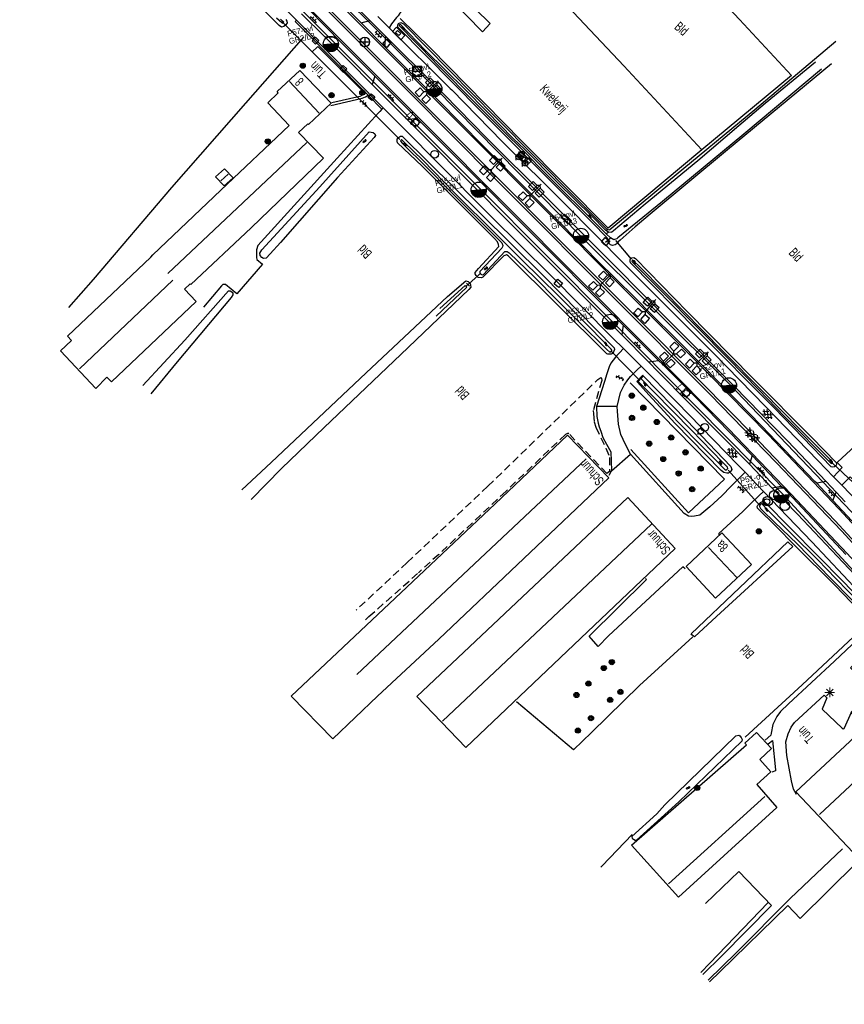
# Model space of a CAD drawing. Header units: metres. Extents: x 119757 to 244046, y 404148 to 811635.
# Tile 18 of 60: x 120832 to 121047, y 405497 to 405754. Entities that reach past the tile are written whole.
import ezdxf

# ---------------------------------------------------------------- set-up
doc = ezdxf.new("R2010")
doc.units = ezdxf.units.M
doc.linetypes.add('Houtwal', pattern=[3, 2, -1])
doc.layers.get('0').update_dxf_attribs({"linetype": 'CONTINUOUS'})
doc.layers.add('# Ov Nieuwe Leiding', color=250, linetype='CONTINUOUS', lineweight=30)
for name, color, linetype in [('2602', 126, 'CONTINUOUS'), ('4401', 7, 'CONTINUOUS'), ('4411', 7, 'CONTINUOUS'), ('4413', 7, 'CONTINUOUS'), ('4502', 1, 'CONTINUOUS'), ('4504', 7, 'CONTINUOUS'), ('4601', 172, 'CONTINUOUS'), ('B-AF-CULT-GD', 74, 'Hekwerk'), ('B-AF-HAAG-GD', 74, 'CONTINUOUS'), ('B-AF-HOUT-GD', 74, 'Houtwal'), ('B-AF-MUUR-GD', 232, 'CONTINUOUS'), ('B-AF-RAST-GD', 47, 'Raster'), ('B-AS-HECT-GD', 9, 'CONTINUOUS'), ('B-BP-BOOM-GD', 74, 'CONTINUOUS'), ('B-BP-HAAG-GD', 74, 'CONTINUOUS'), ('B-GB-BOUW-GD', 242, 'CONTINUOUS'), ('B-GB-NOKL-GD', 242, 'CONTINUOUS'), ('B-KL-GAS-GD', 8, 'CONTINUOUS'), ('B-KL-TELE-GD', 8, 'CONTINUOUS'), ('B-KL-WATER-GD', 8, 'CONTINUOUS'), ('B-MK-ASSTRP-GD', 121, 'CONTINUOUS'), ('B-MK-STRP-GD', 121, 'CONTINUOUS'), ('B-OB-KAST-GD', 8, 'CONTINUOUS'), ('B-OB-OVER-GD', 8, 'CONTINUOUS'), ('B-OV-PAAL-GD', 63, 'CONTINUOUS'), ('B-TE-OND-GD', 8, 'CONTINUOUS'), ('B-TR-SLOO-GD', 142, 'CONTINUOUS'), ('B-VH-FPAD-GD', 13, 'CONTINUOUS'), ('B-VH-GOOT-GD', 13, 'CONTINUOUS'), ('B-VH-HFDR-GD', 13, 'CONTINUOUS'), ('B-VH-MATE-GD', 13, 'CONTINUOUS'), ('B-VH-OVRG-GD', 13, 'CONTINUOUS'), ('B-VR-MAIB-GD', 214, 'CONTINUOUS'), ('B-VR-TELLUS-GD', 214, 'CONTINUOUS'), ('B-WT-DUIKER-GD', 134, 'CONTINUOUS'), ('B-WT-HDUIK-GD', 134, 'CONTINUOUS'), ('B-WT-KOLK-GD', 213, 'CONTINUOUS'), ('B-WT-WLIJN-GD', 134, 'CONTINUOUS'), ('L-AR-BLOCKS-GD', 8, 'CONTINUOUS'), ('L-AR-SYMB-GD', 8, 'CONTINUOUS'), ('n-ov-arma-pr', 1, 'CONTINUOUS'), ('OVL Lichtpunt', 1, 'CONTINUOUS'), ('OVL Lichtpuntinformatie', 1, 'CONTINUOUS')]:
    doc.layers.add(name, color=color, linetype=linetype)
doc.linetypes.add('Hekwerk', pattern='A,4,-1,[1,dgnlstyle.shx,S=0.004,R=0,X=0,Y=0],-1', length=6)
doc.linetypes.add('OV-4x4mm2', pattern='A,8,-1.5,["4x4",Standard,S=1.5,R=0,X=0,Y=-0.75],-5.5', length=15)
doc.linetypes.add('Raster', pattern='A,4,-1,[1,dgnlstyle.shx,S=0.004,R=0,X=0,Y=0],-1', length=6)

# ---------------------------------------------------------------- blocks, each defined once
blk = doc.blocks.new('2810')
at = {"flags": 128}
blk.add_lwpolyline([(-0.63, -0.31), (-0.63, 0.31), (0.62, 0.31), (0.62, -0.31)], close=True, dxfattribs=at)
blk = doc.blocks.new('2201')
at = {"flags": 128}
for points in [[(-0.35, 0), (-0.35, 0), (-0.5, 0)], [(0, 0.35), (0, 0.35), (0, 0.5)], [(0.35, 0), (0.35, 0), (0.5, 0)], [(0, -0.35), (0, -0.35), (0, -0.5)]]:
    blk.add_lwpolyline(points, dxfattribs=at)
at = {"linetype": 'Continuous'}
blk.add_circle((0, 0), 0.35, dxfattribs=at)
blk = doc.blocks.new('3302')
blk.add_line((-0.5, 0), (0.5, 0))
at = {"flags": 128}
blk.add_lwpolyline([(-0.5, -0.5), (0.5, -0.5), (0.5, 0.5), (-0.5, 0.5)], close=True, dxfattribs=at)
blk.add_circle((0, 0), 0.5)
blk = doc.blocks.new('2602', base_point=(119758.78532, 404407.573336))
at = {"layer": '2602'}
for points in [[(119758.78532, 404407.573336, 0), (119758.28532, 404408.073336, 0), (119756.48532, 404408.073336, 0), (119756.48532, 404409.573336, 0), (119758.28532, 404409.573336, 0), (119758.28532, 404408.073336, 0)], [(119762.53532, 404407.573336, 0), (119762.03532, 404408.073336, 0), (119760.23532, 404408.073336, 0), (119760.23532, 404409.573336, 0), (119762.03532, 404409.573336, 0), (119762.03532, 404408.073336, 0)], [(119758.78532, 404407.573336, 0), (119758.28532, 404407.073575, 0), (119758.28532, 404405.573336, 0), (119756.48532, 404405.573336, 0), (119756.48532, 404407.073336, 0), (119758.28532, 404407.073575, 0)], [(119763.01032, 404407.573336, 0), (119762.53532, 404407.573336, 0), (119758.78532, 404407.573336, 0)], [(119762.53532, 404407.573336, 0), (119762.03532, 404407.073336, 0), (119762.03532, 404405.573336, 0), (119760.23532, 404405.573336, 0), (119760.23532, 404407.073336, 0), (119762.03532, 404407.073336, 0)]]:
    blk.add_polyline3d(points, dxfattribs=at)
blk = doc.blocks.new('3202')
blk.add_circle((0, 0), 0.4)
blk = doc.blocks.new('WATER', base_point=(119758.78532, 404407.573336))
at = {"layer": '4601'}
for points in [[(119758.28532, 404407.723336, 0), (119758.34782, 404407.785836, 0), (119758.47282, 404407.848336, 0), (119758.59782, 404407.848336, 0), (119758.72282, 404407.785836, 0), (119758.78532, 404407.723336, 0), (119758.84782, 404407.660836, 0), (119758.97282, 404407.598336, 0), (119759.09782, 404407.598336, 0), (119759.22282, 404407.660836, 0), (119759.28532, 404407.723336, 0)], [(119758.28532, 404407.423336, 0), (119758.34782, 404407.485836, 0), (119758.47282, 404407.548336, 0), (119758.59782, 404407.548336, 0), (119758.72282, 404407.485836, 0), (119758.78532, 404407.423336, 0), (119758.84782, 404407.360836, 0), (119758.97282, 404407.298336, 0), (119759.09782, 404407.298336, 0), (119759.22282, 404407.360836, 0), (119759.28532, 404407.423336, 0)]]:
    blk.add_polyline3d(points, dxfattribs=at)
blk = doc.blocks.new('OV6', base_point=(119758.78532, 404407.573336))
at = {"layer": '4413'}
for points in [[(119758.81657, 404407.573336, 0), (119758.81657, 404407.604586, 0)], [(119758.94157, 404407.573336, 0), (119758.94157, 404407.604586, 0)], [(119759.06657, 404407.573336, 0), (119759.06657, 404407.604586, 0)], [(119758.78532, 404407.573336, 0), (119759.09782, 404407.573336, 0)], [(119758.87907, 404407.573336, 0), (119758.87907, 404407.542086, 0)], [(119759.00407, 404407.573336, 0), (119759.00407, 404407.542086, 0)]]:
    blk.add_polyline3d(points, dxfattribs=at)
blk = doc.blocks.new('2901')
for radius in [0.27, 0.18, 0.09]:
    blk.add_circle((0, 0), radius)
blk = doc.blocks.new('3605')
at = {"flags": 128}
blk.add_lwpolyline([(-0.25, -0.25), (-0.25, 0.25), (0.25, 0.25), (0.25, -0.25)], close=True, dxfattribs=at)
blk = doc.blocks.new('3602')
at = {"flags": 128}
blk.add_lwpolyline([(-0.31, 0), (-0.31, 0.31), (0, 0.31), (0.31, 0.31), (0.31, 0), (0.31, -0.31), (0, -0.31), (-0.31, -0.31)], close=True, dxfattribs=at)
blk = doc.blocks.new('2501')
at = {"flags": 128}
for points in [[(0, 0.5), (0, 0), (0, -0.5)], [(-0.5, 0), (0, 0), (0.5, 0)]]:
    blk.add_lwpolyline(points, dxfattribs=at)
blk.add_circle((0, 0), 0.5)
blk = doc.blocks.new('3201')
blk.add_circle((0, 0), 0.5)
blk = doc.blocks.new('3001')
blk.add_line((-0.3, 0), (-0.3, -0.35))
blk.add_circle((0, 0), 0.3)
blk = doc.blocks.new('3203', base_point=(119758.533414, 404407.573336))
blk.add_circle((119758.533414, 404407.573336), 0.5)
blk = doc.blocks.new('GV6', base_point=(119758.78532, 404407.573336))
at = {"layer": '4411'}
for points in [[(119758.78532, 404407.542086, 0), (119758.94157, 404407.667086, 0)], [(119758.78532, 404407.604586, 0), (119758.94157, 404407.479586, 0)], [(119758.84782, 404407.479586, 0), (119759.09782, 404407.667086, 0)], [(119758.84782, 404407.667086, 0), (119759.09782, 404407.479586, 0)], [(119759.00407, 404407.667086, 0), (119759.16032, 404407.542086, 0)], [(119759.00407, 404407.479586, 0), (119759.16032, 404407.604586, 0)]]:
    blk.add_polyline3d(points, dxfattribs=at)
blk = doc.blocks.new('GV4', base_point=(119758.533414, 404407.573336))
at = {"layer": '4401'}
for points in [[(119758.533414, 404407.604586, 0), (119758.627164, 404407.667086, 0)], [(119758.533414, 404407.510836, 0), (119758.783414, 404407.667086, 0)], [(119758.533414, 404407.667086, 0), (119758.845914, 404407.479586, 0)], [(119758.533414, 404407.573336, 0), (119758.689664, 404407.479586, 0)], [(119758.595914, 404407.479586, 0), (119758.908414, 404407.667086, 0)], [(119758.658414, 404407.667086, 0), (119758.908414, 404407.510836, 0)], [(119758.752164, 404407.479586, 0), (119758.908414, 404407.573336, 0)], [(119758.814664, 404407.667086, 0), (119758.908414, 404407.604586, 0)]]:
    blk.add_polyline3d(points, dxfattribs=at)
blk = doc.blocks.new('2701')
at = {"lineweight": 0}
for q in [(-0.35, 0.35), (0, 0.5), (0.35, 0.35), (-0.5, 0), (-0.35, -0.36), (0.5, 0), (0, -0.5), (0.35, -0.36)]:
    blk.add_line((0, 0), q, dxfattribs=at)
blk = doc.blocks.new('2202')
for p, q in [((-0.35, 0), (-0.5, 0)), ((0, 0.35), (0, 0.5)), ((0.35, 0), (0.5, 0)), ((0, -0.35), (0, -0.5))]:
    blk.add_line(p, q)
blk.add_circle((0, 0), 0.35)
blk = doc.blocks.new('3501', base_point=(119758.533414, 404407.573336))
blk.add_polyline3d([(119758.033414, 404407.573336, 0), (119758.033414, 404407.823336, 0), (119758.533414, 404407.823336, 0), (119759.033414, 404407.823336, 0), (119759.033414, 404407.573336, 0), (119759.033414, 404407.323336, 0), (119758.533414, 404407.323336, 0), (119758.033414, 404407.323336, 0)], close=True)
blk.add_polyline3d([(119758.033414, 404407.323336, 0), (119759.033414, 404407.823336, 0)])
blk = doc.blocks.new('OV_MASTB')
at = {"layer": 'n-ov-arma-pr'}
for p, q in [((0, -1.5), (-0.02, 1.5)), ((0.06, -1.5), (0.05, 1.5)), ((0.13, -1.49), (0.11, 1.5)), ((0.19, -1.49), (0.18, 1.49)), ((0.26, -1.48), (0.24, 1.48)), ((0.32, -1.47), (0.3, 1.47)), ((0.38, -1.45), (0.37, 1.45)), ((0.45, -1.43), (0.43, 1.44)), ((0.51, -1.41), (0.49, 1.42)), ((0.57, -1.39), (0.56, 1.39)), ((0.64, -1.36), (0.62, 1.37)), ((0.7, -1.33), (0.68, 1.34)), ((0.76, -1.29), (0.75, 1.3)), ((0.83, -1.25), (0.81, 1.26)), ((0.89, -1.21), (0.88, 1.22)), ((0.95, -1.16), (0.94, 1.17)), ((1.02, -1.1), (1, 1.12)), ((1.08, -1.04), (1.07, 1.05)), ((1.14, -0.97), (1.13, 0.99)), ((1.2, -0.89), (1.19, 0.91)), ((1.27, -0.8), (1.26, 0.82)), ((1.33, -0.69), (1.32, 0.71)), ((1.39, -0.56), (1.39, 0.57)), ((1.46, -0.36), (1.45, 0.38))]:
    blk.add_line(p, q, dxfattribs=at)
blk.add_circle((0, 0), 1.5, dxfattribs=at)

msp = doc.modelspace()

# ---------------------------------------------------------------- linework, layer by layer
at = {"layer": '# Ov Nieuwe Leiding', "color": 1, "linetype": 'OV-4x4mm2'}
for points in [[(120754.55, 405984.09), (120756.5, 405984.88), (120762.61, 405978.4), (120754.44, 405969.89), (120755.12, 405969.44), (120762.95, 405978), (120769.13, 405971.89), (120767.39, 405965.1), (120767.46, 405958.49), (120768.72, 405955.62), (120757.86, 405939.72), (120755.94, 405942.23), (120757.34, 405938.91), (120753.2, 405934.06), (120773.81, 405902.97), (120789.51, 405880.51), (120809.83, 405854.65), (120834.33, 405828.16), (120873.69, 405788.64), (120913.77, 405748.32), (120952.08, 405709.96), (120986.51, 405675.41), (121031.15, 405630.17), (121070.51, 405587.59)], [(121097.62, 405572.59), (121058.56, 405615.73), (121017.35, 405658.82), (120978.6, 405697.35), (120940.41, 405736.16), (120900.66, 405775.89), (120861.28, 405816.09)]]:
    msp.add_lwpolyline(points, dxfattribs=at)
at = {"layer": 'B-AF-CULT-GD'}
for points in [[(121007.78, 405592.78), (120993.76, 405580.06), (120981.21, 405567.79)], [(120981.21, 405567.79), (120976.52, 405563.23), (120961.63, 405575.79)]]:
    msp.add_lwpolyline(points, dxfattribs=at)
at = {"layer": 'B-AF-HAAG-GD'}
for points in [[(120905.95, 405749.56), (120890.71, 405732.31), (120871.44, 405710.25), (120850.88, 405686.19), (120844.49, 405678.92)], [(120908.13, 405745.69), (120909.55, 405747.06), (120909.67, 405747.17), (120922.08, 405734.83), (120921.59, 405734.57), (120920.62, 405734.06), (120913.37, 405732.44)], [(120991.38, 405659.22), (121016, 405634), (121006.6, 405625.22), (120991.54, 405641.75)], [(121054.33, 405597.06), (121053.73, 405596.5), (121036.3, 405580.28), (121021.46, 405566.55)]]:
    msp.add_lwpolyline(points, dxfattribs=at)
at = {"layer": 'B-AF-HOUT-GD'}
for points in [[(120933.04, 405612.21), (120954.17, 405632.21), (120982.9, 405660.09), (120983.66, 405660.61), (120983.89, 405660.4), (120983.92, 405659.8), (120981.69, 405651.94), (120981.8, 405651.05), (120981.98, 405649.02), (120982.39, 405647.57), (120984.96, 405642.11), (120985.99, 405639.66), (120985.92, 405636.04), (120985.21, 405635.52), (120975.3, 405645.9), (120975.1, 405646.03), (120974.43, 405645.7), (120958.82, 405630.82), (120941.27, 405614.32), (120935.96, 405609.52)], [(120933.04, 405612.21), (120919.72, 405599.79)], [(120922.16, 405597.22), (120923.04, 405598.06), (120935.96, 405609.52)]]:
    msp.add_lwpolyline(points, dxfattribs=at)
at = {"layer": 'B-AF-MUUR-GD'}
for points in [[(120994.79, 405661.03), (120994.65, 405661.18), (120993.1, 405659.51), (120993.23, 405659.36)], [(120994.79, 405661.03), (120994.15, 405660.34), (120993.42, 405659.56), (120993.23, 405659.36)]]:
    msp.add_lwpolyline(points, dxfattribs=at)
at = {"layer": 'B-AF-RAST-GD'}
msp.add_lwpolyline([(121010.12, 405720.11), (120989.71, 405742.12), (120969.14, 405763.96), (120992.12, 405783.82), (121019.92, 405754.16), (121033.57, 405739.57)], close=True, dxfattribs=at)
for points in [[(120985.61, 405699.66), (120962.95, 405722.49), (120939.13, 405746.73), (120931.2, 405754.47)], [(121010.12, 405720.11), (120985.61, 405699.66)], [(120983.66, 405532.54), (120984.03, 405532.9), (120991.91, 405541.11)], [(121050.53, 405533.74), (121035.82, 405519.16), (121032.61, 405522.56), (121014.86, 405505.27), (121012.13, 405502.59)], [(121009.79, 405505.05), (121012.21, 405507.48), (121027.33, 405523.21)]]:
    msp.add_lwpolyline(points, dxfattribs=at)
at = {"layer": 'B-BP-HAAG-GD'}
msp.add_lwpolyline([(121033.9, 405616.39), (121013.91, 405598.08), (121008.18, 405592.78), (121007.88, 405593), (121007.49, 405593.35), (121007.32, 405593.6), (121032.58, 405617.63)], close=True, dxfattribs=at)
at = {"layer": 'B-GB-BOUW-GD'}
for points in [[(120904.93, 405740.87), (120913.17, 405732.32), (120907.26, 405726.74), (120907.08, 405726.91), (120904.65, 405724.67), (120911.15, 405717.95), (120892.21, 405699.75), (120876.47, 405684.88), (120876.25, 405685.08), (120874.78, 405683.65), (120877.82, 405680.47), (120855.72, 405659.5), (120854.52, 405660.64), (120851.58, 405657.74), (120842.37, 405667.56), (120845.29, 405670.3), (120844.21, 405671.44), (120865.97, 405692.04), (120866.52, 405692.69), (120884.33, 405709.55), (120902.14, 405726.44), (120896.6, 405732.38), (120899.32, 405735.06), (120899.01, 405735.36)], [(120882.87, 405713.04), (120885.23, 405715.19), (120887.49, 405712.81), (120885.15, 405710.67)], [(120985.75, 405634.32), (120941.27, 405592.19), (120925.29, 405577.31), (120913.55, 405566.11), (120902.71, 405577.28), (120929.86, 405602.9), (120956.08, 405627.57), (120974.97, 405645.47)], [(121003.1, 405615.91), (120948.34, 405563.83), (120935.6, 405577.22), (120990.78, 405629.21)], [(121015.33, 405619.98), (121023.11, 405611.73), (121013.68, 405602.89), (121005.99, 405611.17)], [(121082.39, 405561.04), (121052.6, 405533.25), (121034.72, 405552.26), (121052.7, 405569.12), (121049.06, 405572.98), (121054.73, 405578.38), (121048.95, 405584.64), (121055.18, 405590.36), (121058.74, 405586.66), (121058.44, 405586.32), (121059.75, 405584.84), (121060.15, 405585.14), (121061.41, 405583.82), (121060.59, 405583.09), (121063.99, 405579.36), (121064.69, 405580.02)], [(121029.73, 405548.2), (121003.99, 405524.74), (120991.74, 405538.31), (121021.74, 405564.55), (121021.37, 405564.98), (121024.4, 405567.77), (121028.35, 405563.55), (121025.29, 405560.73), (121028.17, 405557.48), (121024.44, 405554.15)]]:
    msp.add_lwpolyline(points, close=True, dxfattribs=at)
at = {"layer": 'B-GB-NOKL-GD'}
for points in [[(120910, 405729.72), (120902.23, 405737.98)], [(120906.77, 405722.05), (120870.44, 405687.74)], [(120884.3, 405711.97), (120886.21, 405713.78)], [(120871.72, 405686.05), (120847.37, 405662.87)], [(120919.86, 405582.96), (120979.85, 405639.3)], [(120996.93, 405622.27), (120942.25, 405570.78)], [(121019.24, 405608.26), (121011.86, 405616.16)], [(121040.86, 405546.31), (121070.13, 405573.69)], [(121026.57, 405551.01), (121001.39, 405528.24)]]:
    msp.add_lwpolyline(points, dxfattribs=at)
at = {"layer": 'B-MK-ASSTRP-GD'}
for points in [[(120917.85, 405751.7), (120899.56, 405770.05), (120885.47, 405784.25), (120875.54, 405794.32)], [(120875.14, 405793.9), (120892, 405776.92), (120913.56, 405755.17), (120917.43, 405751.29)], [(120917.43, 405751.29), (120928.76, 405739.97), (120938.43, 405730.27), (120940.65, 405728.03), (120960.48, 405708.12), (120986.4, 405682.16), (121012.29, 405656.14), (121029.62, 405638.3), (121046.6, 405620.47), (121063.27, 405602.41), (121079.85, 405583.99), (121093.94, 405568.09), (121118.71, 405539.75), (121129.21, 405527.96), (121145.69, 405509.77), (121168.87, 405485.08)], [(121171.3, 405483.3), (121151.91, 405503.92), (121133.74, 405523.7), (121113.34, 405546.78), (121094.67, 405568.16), (121078.31, 405586.58), (121061.78, 405604.89), (121044.95, 405623.08), (121019.33, 405649.83), (120995.53, 405673.8), (120976.09, 405693.29), (120952.27, 405717.15), (120938.81, 405730.65), (120934.25, 405735.21), (120928.82, 405740.68), (120917.85, 405751.7)]]:
    msp.add_lwpolyline(points, dxfattribs=at)
at = {"layer": 'B-MK-STRP-GD'}
for points in [[(120903.59, 405770.24), (120928.87, 405744.76), (120940.89, 405732.72), (120947.75, 405725.85), (120970.74, 405702.77), (120987.67, 405685.8), (121006.58, 405666.84), (121027.4, 405645.67), (121046.01, 405626.17), (121064.36, 405606.37), (121076.46, 405592.97), (121092.56, 405574.94), (121116.32, 405547.8), (121138.53, 405522.77), (121163.43, 405495.88)], [(121163.62, 405486.36), (121143.27, 405508.11), (121129.23, 405523.54), (121119.23, 405534.81), (121095.61, 405561.71), (121087.58, 405570.86), (121081.57, 405577.66), (121065.97, 405595.03), (121048.13, 405614.58), (121033.46, 405630.08), (121017.05, 405647.13), (120997.86, 405666.47), (120979.17, 405685.25), (120957.86, 405706.63), (120939.22, 405725.34), (120936.36, 405728.2), (120916.63, 405747.96), (120899.67, 405765.03)]]:
    msp.add_lwpolyline(points, dxfattribs=at)
at = {"layer": 'B-TR-SLOO-GD'}
for points in [[(120901.3, 405754.23), (120901.59, 405753.75), (120901.69, 405753.35), (120901.32, 405752.82), (120900.8, 405752.39), (120900.19, 405752.23), (120899.56, 405752.61), (120889.58, 405762.73), (120879.97, 405772.57), (120869.92, 405782.54), (120860.21, 405791.98), (120851.5, 405801.04), (120843.13, 405809.43), (120835.5, 405816.98), (120828.91, 405823.66)], [(120898.83, 405754.67), (120900.25, 405753.39), (120900.47, 405753.19), (120900.74, 405753.46), (120899.92, 405754.3)], [(120988.75, 405696.48), (120988.22, 405696.02), (120987.86, 405695.59), (120987.66, 405695.44), (120987.42, 405695.3), (120987.08, 405695.19), (120986.7, 405695.09), (120986.23, 405695.26), (120985.91, 405695.51), (120985.64, 405695.86), (120985.62, 405696.12), (120985.61, 405696.52), (120985.32, 405697.09), (120981.34, 405701.24), (120973.97, 405708.55), (120952.22, 405730.27), (120930.6, 405752.15), (120930.56, 405752.72), (120930.74, 405753.14), (120931.4, 405753.37), (120932.07, 405753.02), (120956.12, 405728.68), (120977.03, 405707.59), (120985.1, 405699.51), (120985.5, 405699.27), (120985.9, 405699.18), (120986, 405699.26)], [(120986, 405699.26), (121001.4, 405711.99), (121023.99, 405730.64), (121045.15, 405748.57)], [(121044.02, 405742.6), (121016.82, 405720.08), (120996.62, 405703.29)], [(120987.17, 405668.37), (120987.26, 405667.95), (120987.03, 405667.34), (120986.74, 405666.9), (120986.41, 405666.73), (120985.94, 405666.65), (120985.55, 405666.68), (120985.22, 405666.8), (120959.48, 405692.43), (120959, 405692.66), (120958.58, 405692.53), (120958.35, 405692.38), (120952.81, 405686.8), (120952.43, 405686.64), (120951.59, 405686.74), (120951.04, 405687.3), (120950.8, 405687.68), (120950.79, 405688.04), (120951.7, 405689.13), (120956.99, 405694.85), (120956.94, 405695.39), (120956.63, 405696.03), (120955.85, 405696.92), (120936.98, 405715.81), (120930.53, 405721.91), (120930.4, 405722.42), (120930.4, 405722.91), (120930.78, 405723.37), (120931.29, 405723.69), (120931.72, 405723.72)], [(120931.72, 405723.72), (120952.12, 405703.57), (120968.56, 405687.23), (120987.17, 405668.37)], [(120996.62, 405703.29), (120992.67, 405699.95), (120988.75, 405696.48)], [(120991.45, 405690.54), (120991.35, 405691.05), (120991.37, 405691.32), (120991.45, 405691.7), (120991.76, 405691.87), (120992.31, 405691.97), (120992.73, 405691.73), (121006.31, 405677.79), (121023.4, 405660.45), (121038.89, 405644.88), (121045.23, 405638.33), (121045.34, 405637.88), (121045.13, 405637.51), (121044.76, 405637.22), (121044.28, 405637.15), (121043.88, 405637.27)], [(121043.88, 405637.27), (121029.07, 405652.56), (121008.75, 405672.96), (120991.45, 405690.54)], [(120897.45, 405638.41), (120922.35, 405661.79), (120943.56, 405681.77), (120948.41, 405685.87), (120949, 405685.65), (120949.47, 405685.15), (120949.63, 405684.72), (120949.65, 405684.22), (120949.19, 405683.64), (120931.35, 405666.58), (120911.36, 405647.48), (120900.21, 405636.83)], [(120941.58, 405678.67), (120948.2, 405684.63), (120948.63, 405684.25), (120940.64, 405676.64)], [(120874.88, 405670.36), (120886.31, 405683.27), (120886.78, 405683.26), (120887.25, 405682.93), (120887.45, 405682.67), (120887.42, 405682.2), (120887.03, 405681.49), (120872.87, 405664.71)], [(120863.91, 405658.49), (120874.88, 405670.36)], [(120872.87, 405664.71), (120865.98, 405656.32)], [(121015.53, 405638.43), (121007.41, 405646.81), (120997.53, 405656.85), (120994.15, 405660.34)], [(120994.79, 405661.03), (121006.13, 405649.38), (121017.7, 405637.28)], [(120996.26, 405656.05), (120993.23, 405659.36)], [(120993.42, 405659.56), (120995.9, 405657.1), (121001.62, 405651.29), (121004.67, 405648.17), (121009.35, 405643.45), (121013.5, 405639.23), (121016.21, 405636.49), (121016.56, 405636.43), (121016.76, 405636.66), (121016.86, 405636.82), (121016.82, 405637.14), (121015.53, 405638.43)], [(121017.7, 405637.28), (121017.95, 405636.54), (121017.72, 405636.14), (121017.31, 405635.75), (121017.04, 405635.62), (121016.65, 405635.54), (121015.89, 405635.72), (121015.17, 405636.26), (121003.13, 405648.59), (120996.26, 405656.05)], [(120897.45, 405638.41), (120889.81, 405631.25)], [(120892.21, 405628.73), (120900.21, 405636.83)], [(121029.5, 405621.62), (121024.63, 405626.44), (121024.57, 405626.85), (121024.73, 405627.22), (121025.41, 405627.94), (121025.97, 405628.18), (121026.5, 405628.04)], [(121026.5, 405628.04), (121047.13, 405607.13), (121054.87, 405599.04)], [(121054.87, 405599.04), (121055.2, 405598.52), (121055.04, 405597.99), (121054.66, 405597.54), (121053.96, 405597.32), (121053.23, 405597.6), (121044.94, 405606.18), (121034.33, 405616.79), (121029.5, 405621.62)], [(121000.41, 405548.82), (121019.01, 405566.92), (121019.76, 405567.05), (121020.07, 405566.88), (121020.38, 405566.5), (121020.61, 405565.91), (121020.55, 405565.54), (121004.05, 405549.69)], [(121000.41, 405548.82), (120998.36, 405546.53), (120991.82, 405540.59), (120991.89, 405540.09), (120992.23, 405539.85), (120992.63, 405539.6), (120993.04, 405539.65), (121004.05, 405549.69)]]:
    msp.add_lwpolyline(points, dxfattribs=at)
for points in [[(120936.63, 405746.86), (120941.51, 405741.79), (120950.59, 405732.69), (120957.41, 405725.77), (120964.31, 405718.94), (120967.33, 405715.83), (120973.01, 405710.08), (120979.56, 405703.64), (120985.08, 405698.11), (120985.72, 405698.66), (120985.42, 405698.75), (120985, 405699.06), (120981.22, 405702.86), (120972.44, 405711.46), (120963.7, 405720.28), (120960.78, 405723.05), (120953.83, 405730.14), (120948.1, 405736.02), (120937.86, 405746.11), (120931.26, 405752.88), (120931.01, 405752.8), (120930.98, 405752.61), (120931.36, 405752.23), (120934.99, 405748.5)], [(120897.2, 405692.91), (120896.17, 405691.81), (120895.45, 405691.68), (120895, 405691.98), (120894.6, 405692.46), (120894.53, 405693.14), (120895, 405693.97), (120910.22, 405710.42), (120923.08, 405724.81), (120924.11, 405724.69), (120924.56, 405724.28), (120924.72, 405723.88), (120924.44, 405723.35), (120914.77, 405712.86), (120899.9, 405695.92)], [(120937.1, 405717.44), (120932.28, 405722.1), (120931.67, 405722.74), (120931.52, 405722.75), (120931.28, 405722.5), (120931.36, 405722.26), (120931.71, 405721.89), (120938.24, 405715.44), (120944.08, 405709.52), (120957.79, 405695.77), (120958.04, 405695.12), (120957.95, 405694.74), (120957.78, 405694.4), (120952.07, 405688.34), (120952.03, 405687.81), (120952.63, 405687.44), (120952.97, 405687.51), (120958.59, 405693.5), (120959.21, 405693.55), (120959.69, 405693.16), (120966.32, 405686.86), (120972.23, 405680.82), (120978.04, 405675.04), (120985.21, 405667.9), (120986.05, 405667.25), (120986.33, 405667.38), (120986.53, 405667.56), (120986.58, 405667.75), (120986.42, 405668.03), (120985.6, 405668.76), (120972.64, 405681.95), (120963.08, 405691.26), (120956.33, 405698.09), (120945.46, 405708.82)], [(121000, 405683.31), (120993.88, 405689.49), (120992.25, 405691.13), (120991.99, 405691.32), (120991.76, 405691.09), (120991.86, 405690.86), (120992.41, 405690.28), (120999.71, 405682.98), (121009, 405673.65), (121016.98, 405665.55), (121024.96, 405657.38), (121031.83, 405650.34), (121043.89, 405638.1), (121044.24, 405638.2), (121044.3, 405638.48), (121044.07, 405638.74), (121035.93, 405646.92), (121026.02, 405656.95), (121015.61, 405667.49)], [(121051.57, 405601.41), (121045.11, 405608), (121040.39, 405612.95), (121033.66, 405619.66), (121027.14, 405626.08), (121025.96, 405627.36), (121025.72, 405627.53), (121025.42, 405627.45), (121025.23, 405627.2), (121025.21, 405626.84), (121025.42, 405626.35), (121026.03, 405625.73), (121029.03, 405622.84), (121035.11, 405617), (121037.94, 405614.14), (121043.76, 405608.13), (121049.33, 405602.46), (121051.81, 405599.98), (121053.39, 405598.28), (121053.96, 405597.71), (121054.07, 405597.75), (121054.51, 405598.34), (121054.39, 405598.66)]]:
    msp.add_lwpolyline(points, close=True, dxfattribs=at)
at = {"layer": 'B-VH-FPAD-GD'}
for points in [[(120820.91, 405838.08), (120838.58, 405819.79), (120859.49, 405798.9), (120862.57, 405795.75), (120874.4, 405783.65), (120876.77, 405781.29), (120892.57, 405765.6), (120898.77, 405759.36), (120904.09, 405754.06), (120903.74, 405753.7), (120906.84, 405750.56), (120913.42, 405743.91), (120922.84, 405734.38), (120926.4, 405730.77), (120926.74, 405731.14)], [(121057.94, 405600.72), (121045.47, 405613.92), (121035.12, 405624.87), (121028.41, 405631.75), (121022.54, 405637.89), (121015.18, 405645.42), (120998.7, 405662.11), (120996.13, 405664.68), (120989.14, 405671.72), (120980.46, 405680.45), (120960.38, 405700.53), (120938.12, 405722.98), (120934.63, 405726.48), (120933.03, 405728.08), (120923.88, 405737.24), (120917.76, 405743.37), (120911.48, 405749.64), (120905.43, 405755.69)], [(121047.58, 405628.12), (121045.22, 405630.61), (121042.61, 405633.37), (121032.49, 405644.07), (121018.56, 405658.35), (121002.49, 405674.47), (120987.08, 405690.05), (120969.29, 405707.82), (120953.78, 405723.29), (120942.73, 405734.55), (120940.21, 405737.12), (120927.4, 405749.86), (120923.26, 405753.97), (120919.9, 405757.32)], [(120925.36, 405754.98), (120927.8, 405752.52), (120928.35, 405751.98), (120944.31, 405736.12), (120944.67, 405735.76), (120957.97, 405722.22), (120974.17, 405706.06), (120990.15, 405689.97), (121004.74, 405675.33), (121013.19, 405666.84), (121026.77, 405653.03), (121040.51, 405638.81), (121044.52, 405634.66), (121046.68, 405632.42), (121053.48, 405625.39), (121054.07, 405624.75), (121059.33, 405619), (121066.13, 405611.57), (121067.6, 405609.93), (121068.84, 405608.55), (121080.03, 405596.07), (121081.76, 405594.13)], [(120926.74, 405731.14), (120932.99, 405724.84), (120940.68, 405717.09), (120955.02, 405702.7), (120970.46, 405687.41), (120986.84, 405670.9), (120989.58, 405668.17), (120994.2, 405663.55), (121003.59, 405654.17), (121019.62, 405637.7), (121021.42, 405635.83), (121026.24, 405630.81), (121038.87, 405617.65), (121055.27, 405600.2)]]:
    msp.add_lwpolyline(points, dxfattribs=at)
at = {"layer": 'B-VH-GOOT-GD'}
msp.add_lwpolyline([(120904.09, 405754.06), (120926.74, 405731.14)], dxfattribs=at)
at = {"layer": 'B-VH-HFDR-GD'}
for points in [[(120905.48, 405758.67), (120913.2, 405750.81), (120914.33, 405749.67), (120924.58, 405739.4), (120929.81, 405734.15), (120935.56, 405728.4), (120936.05, 405727.9), (120947.86, 405716.07), (120965.84, 405698.07), (120986.83, 405676.99), (120989.56, 405674.26), (120998.8, 405665.03), (120999.86, 405663.97), (121008.25, 405655.58), (121023.22, 405640.19), (121030.8, 405632.22), (121031.36, 405631.85), (121047.78, 405614.33)], [(121049.34, 405623.15), (121044.38, 405628.45), (121040.17, 405632.94), (121039.61, 405633.36), (121025.73, 405647.99), (121015.62, 405658.34), (121009.25, 405664.75), (121004.48, 405669.56), (120995.71, 405678.3), (120993.75, 405680.25), (120986.35, 405687.61), (120984.15, 405689.8), (120972.13, 405701.91), (120965.54, 405708.53), (120957.04, 405717.07), (120952.95, 405721.17), (120941.19, 405733.02), (120938.57, 405735.66), (120935.63, 405738.62), (120927.09, 405747.17), (120920.97, 405753.29), (120916.62, 405757.65)]]:
    msp.add_lwpolyline(points, dxfattribs=at)
at = {"layer": 'B-VH-MATE-GD'}
for points in [[(120987.95, 405653.02), (120982.54, 405653.05)], [(120986.43, 405636.19), (120991.41, 405640.53)]]:
    msp.add_lwpolyline(points, dxfattribs=at)
at = {"layer": 'B-VH-OVRG-GD'}
for points in [[(120954.7, 405753.17), (120947.03, 405760.74), (120947.13, 405762.46), (120947.68, 405764.79), (120947.95, 405765.28), (120950.94, 405768.37), (120957.57, 405774.51), (120959.04, 405775.67), (120962.27, 405777.44), (120960.36, 405779.46), (120956.28, 405776.98), (120955.28, 405776.04), (120952.52, 405773.12), (120948.38, 405769.69), (120946.48, 405768.95), (120944.76, 405768.04), (120942.13, 405770.93), (120945.43, 405774.5)], [(120954.7, 405753.17), (120952.73, 405750.97), (120940.28, 405763.82), (120939.91, 405763.79), (120931.15, 405755.81), (120930.65, 405755.18), (120930.28, 405754.72)], [(120920.97, 405753.29), (120923.26, 405753.97)], [(120930.28, 405754.72), (120928.95, 405753.08), (120928.35, 405751.98)], [(120911.48, 405749.64), (120914.33, 405749.67)], [(120927.4, 405749.86), (120927.09, 405747.17)], [(120924.58, 405739.4), (120923.88, 405737.24)], [(120913.08, 405731.74), (120921.22, 405733.61), (120922.12, 405734.01)], [(120922.12, 405734.01), (120922.84, 405734.38)], [(120925.55, 405729.82), (120914.75, 405717.9), (120893.96, 405695.13), (120893.67, 405693.99), (120893.65, 405693.04), (120893.6, 405691.98), (120893.7, 405691.47), (120895.23, 405690.21), (120888.47, 405682.48), (120885.53, 405684.87), (120884.86, 405684.87), (120884.5, 405684.55), (120879.79, 405679)], [(120926.4, 405730.77), (120925.84, 405730.15), (120925.55, 405729.82)], [(120933.03, 405728.08), (120935.56, 405728.4)], [(120989.56, 405674.26), (120989.14, 405671.72)], [(120989.58, 405668.17), (120988.53, 405667.07)], [(120988.53, 405667.07), (120987.86, 405666.36), (120986.55, 405664.71), (120986.4, 405664.43), (120985.94, 405663.64), (120985.26, 405661.55), (120984.68, 405659.54), (120982.54, 405653.05), (120982.67, 405650.42), (120982.98, 405648.62), (120983.28, 405647.67), (120983.72, 405646.6), (120984.22, 405644.87), (120985.12, 405643.19), (120986.29, 405641.16), (120986.49, 405636.29), (120985.73, 405634.97)], [(120993.2, 405662.58), (120994.2, 405663.55)], [(120996.13, 405664.68), (120998.8, 405665.03)], [(121020.24, 405634.62), (121017.8, 405632.16), (121015.34, 405629.67), (121012.22, 405626.79), (121009.59, 405624.64), (121008.18, 405624.31), (121007.38, 405624.23), (121006.58, 405624.37), (121005.48, 405625.05), (120991.41, 405640.53), (120990.35, 405642.59), (120989.49, 405644.36), (120988.95, 405645.71), (120988.26, 405648.41), (120988.03, 405651.83), (120987.95, 405653.02), (120988.86, 405656.66), (120989.74, 405658.59), (120990.71, 405659.97), (120991.46, 405660.87), (120993.2, 405662.58)], [(121044.52, 405634.66), (121046.76, 405637.06), (121045.49, 405638.4), (121045.68, 405638.58), (121051.25, 405643.65), (121055.46, 405638.94), (121049.92, 405634.21), (121049.54, 405634.03), (121048.93, 405634.66), (121046.68, 405632.42)], [(121023.22, 405640.19), (121022.54, 405637.89)], [(121021.42, 405635.83), (121020.24, 405634.62)], [(121028.41, 405631.75), (121030.8, 405632.22)], [(121042.61, 405633.37), (121040.17, 405632.94)], [(121025, 405629.62), (121022.67, 405627.38), (121020.8, 405625.59), (121014.55, 405619.77), (121014.57, 405619.46)], [(121026.24, 405630.81), (121025, 405629.62)], [(121044.38, 405628.45), (121045.22, 405630.61)], [(121005.75, 405610.6), (121005.1, 405611.05), (120985.67, 405593.04), (120983.01, 405590.29), (120980.67, 405592.95), (120995.59, 405607.78), (120995.39, 405608)], [(121056.4, 405597.44), (121054.61, 405595.69), (121053.98, 405595.07), (121044.77, 405586.41), (121032.78, 405575.29), (121030.67, 405573.23), (121029.74, 405571.96), (121029.43, 405571.45), (121028.7, 405569.84), (121028.22, 405567.62), (121028.13, 405567.08), (121026.67, 405565.79)], [(121034.83, 405551.54), (121034.06, 405552.93), (121033.56, 405555.13), (121032.29, 405561.76), (121032.1, 405565.34), (121032.68, 405567.4), (121033.47, 405569.14), (121034.33, 405570.39), (121042.12, 405577.5), (121042.82, 405576.81), (121041.6, 405573.88), (121046.79, 405568.9), (121047.06, 405568.73), (121047.28, 405568.82), (121049.3, 405573.24), (121049.49, 405573.34)], [(121027.48, 405564.83), (121028.55, 405565.7), (121029.38, 405558.05), (121029.38, 405557.71), (121028.42, 405557.42)], [(121046.87, 405537.38), (121033.21, 405524.34), (121019.06, 405510.15)], [(121010.35, 405504.46), (121015.33, 405509.35), (121028.3, 405522.5), (121019.78, 405531.44), (121011.01, 405523.05)], [(121019.06, 405510.15), (121011.75, 405502.99)]]:
    msp.add_lwpolyline(points, dxfattribs=at)
for points in [[(120930.86, 405749.97), (120930.02, 405750.78), (120930.52, 405751.32), (120931.37, 405750.5)], [(120962.48, 405717.99), (120962.92, 405717.56), (120963.57, 405718.18), (120963.11, 405718.63)]]:
    msp.add_lwpolyline(points, close=True, dxfattribs=at)
at = {"layer": 'B-WT-DUIKER-GD'}
msp.add_lwpolyline([(120948.56, 405685.29), (120949.34, 405684.5)], dxfattribs=at)
at = {"layer": 'B-WT-HDUIK-GD'}
for points in [[(120931.15, 405722.81), (120900.23, 405753.63)], [(120986.18, 405697.05), (120984.91, 405695.93)], [(120991.71, 405691.54), (120987.56, 405696.45)], [(120948.46, 405684.49), (120952.31, 405687.88)], [(120993.85, 405659.83), (120986.37, 405667.47)], [(121049.73, 405633.07), (121044.37, 405638.13)], [(121017, 405636.4), (121025.34, 405627.03)]]:
    msp.add_lwpolyline(points, dxfattribs=at)
at = {"layer": 'B-WT-WLIJN-GD'}
for points in [[(120986.58, 405698.67), (120987.03, 405699.05), (120995.28, 405706.01), (121009.06, 405717.36), (121019.81, 405726.47), (121026.65, 405732.3), (121039.84, 405743.13)], [(121041.4, 405741.18), (121021.07, 405724.24), (120999.83, 405706.62), (120988.15, 405697.08)], [(120988.15, 405697.08), (120987.9, 405696.88), (120987.23, 405696.65), (120987.1, 405696.6), (120986.2, 405697.15), (120985.08, 405698.11)], [(120985.72, 405698.66), (120986.47, 405698.58), (120986.58, 405698.67)]]:
    msp.add_lwpolyline(points, dxfattribs=at)

# ---------------------------------------------------------------- block references
at = {"layer": 'B-AS-HECT-GD', "xscale": 2.5, "yscale": 2.5, "zscale": 2.5}
for name, p in [('2201', (120935.18, 405727.23)), ('2202', (121005.96, 405656.47))]:
    msp.add_blockref(name, p, dxfattribs=at)
at = {"layer": 'B-BP-BOOM-GD', "xscale": 2.5, "yscale": 2.5, "zscale": 2.5}
for p in [(120905.72, 405742.1), (120913.25, 405734.4), (120921.31, 405735.09), (120896.57, 405722.32), (120991.78, 405655.84), (120994.79, 405652.71), (120991.83, 405650.04), (120998.31, 405648.96), (121002.09, 405644.9), (120996.32, 405643.28), (121000.01, 405639.27), (121005.84, 405641.03), (121009.8, 405636.77), (121004.03, 405635.5), (121007.56, 405631.39), (121025.03, 405620.37), (120986.54, 405586.18), (120984.46, 405584.62), (120980.43, 405580.56), (120977.3, 405577.58), (120988.8, 405578.4), (120986.1, 405576.3), (120981.1, 405571.52), (120977.69, 405568.28), (121008.88, 405553.28)]:
    msp.add_blockref('2901', p, dxfattribs=at)
at = {"layer": 'B-KL-GAS-GD', "xscale": 2.5, "yscale": 2.5, "zscale": 2.5}
msp.add_blockref('3302', (120935.66, 405740.66), dxfattribs=at)
at = {"layer": 'B-KL-TELE-GD', "xscale": 2.5, "yscale": 2.5, "zscale": 2.5}
for p, rotation in [((120963.29, 405718.23), 137.699387), ((120974.68, 405701.97), 316.075231)]:
    msp.add_blockref('3501', p, dxfattribs=dict(at, rotation=rotation))
at = {"layer": 'B-KL-WATER-GD', "xscale": 2.5, "yscale": 2.5, "zscale": 2.5}
for name, p in [('3202', (120940.23, 405718.97)), ('3202', (121010.86, 405647.57)), ('3203', (121027.31, 405628.26)), ('3201', (121029.03, 405629.82)), ('3201', (121031.8, 405627.03))]:
    msp.add_blockref(name, p, dxfattribs=at)
at = {"layer": 'B-OB-KAST-GD', "xscale": 2.5, "yscale": 2.5, "zscale": 2.5, "rotation": 315.056597}
msp.add_blockref('2810', (120930.82, 405750.53), dxfattribs=at)
at = {"layer": 'B-OB-OVER-GD', "xscale": 2.5, "yscale": 2.5, "zscale": 2.5}
for p in [(120962.92, 405719.03), (120962.23, 405718.25), (120963.88, 405716.64), (120964.62, 405717.31), (121009.84, 405646.57), (121027.13, 405628.12)]:
    msp.add_blockref('3001', p, dxfattribs=at)
at = {"layer": 'B-OV-PAAL-GD', "xscale": 2.5, "yscale": 2.5, "zscale": 2.5}
msp.add_blockref('2701', (121043.54, 405578.25), dxfattribs=at)
at = {"layer": 'B-VR-MAIB-GD', "xscale": 2.5, "yscale": 2.5, "zscale": 2.5}
msp.add_blockref('2501', (120921.96, 405748.32), dxfattribs=at)
at = {"layer": 'B-VR-TELLUS-GD'}
for p, rotation in [((120938.14, 405735.24), 44.059453), ((120954.97, 405714.91), 46.17625499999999), ((120965.14, 405708.12), 45.460889), ((120983.51, 405684.69), 45.81353499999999), ((120995.26, 405677.8), 48.25655699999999), ((121002.74, 405666.79), 224.304468), ((121008.82, 405664.31), 45.37606100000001)]:
    msp.add_blockref('2602', p, dxfattribs=dict(at, rotation=rotation))
at = {"layer": 'B-WT-KOLK-GD', "xscale": 2.5, "yscale": 2.5, "zscale": 2.5}
for name, p, rotation in [('3605', (120909.03, 405748.65), 315.648833), ('3602', (120927.72, 405747.99), 226.0866139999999), ('3605', (120916.35, 405741.25), 319.653352), ('3605', (120923.71, 405733.89), 321.276847), ('3602', (120984.92, 405696.13), 48.972706), ('3602', (120972.55, 405685.17), 141.134917)]:
    msp.add_blockref(name, p, dxfattribs=dict(at, rotation=rotation))
at = {"layer": 'L-AR-BLOCKS-GD', "yscale": 0.8}
for p, rotation in [((120931.92, 405751.94), 315.027272), ((120921.94, 405722.39), 54.41751700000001), ((120932.42, 405721.47), 315.027244), ((120980.83, 405702.67), 315.027272), ((120990.18, 405700.28), 42.27369), ((120992.52, 405690.74), 311.399864), ((120953.65, 405689.13), 47.97442600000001), ((120984.96, 405669.4), 314.018818), ((120995.19, 405658.87), 308.280612), ((121014.97, 405638.35), 322.297441), ((121043.92, 405638.75), 320.707879), ((121027.01, 405626.07), 315.654157), ((121006.54, 405553.33), 45.00000099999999)]:
    msp.add_blockref('WATER', p, dxfattribs=dict(at, rotation=rotation))
at = {"layer": 'L-AR-SYMB-GD'}
for name, p, xscale, yscale, zscale, rotation in [('OV6', (120909.34, 405753.44), 6.999999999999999, 16, 6.999999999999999, 135.908006), ('OV6', (120924.63, 405750.97), 7, 16, 7, 315.474936), ('OV6', (120929.56, 405733.05), 7, 16, 7, 133.141246), ('OV6', (120922.47, 405731.65), 7, 16, 7, 138.199001), ('OV6', (120994.05, 405668.33), 7, 16, 7, 133.054858), ('OV6', (120989.68, 405660.08), 7, 16, 7, 155.956578), ('GV6', (121026.18, 405652.01), 8, 8, 8, 316.548157), ('GV4', (121021.83, 405646.74), 10, 11.5, 10, 314.639655), ('GV6', (121017.01, 405641.91), 8, 8, 8, 315.113308), ('OV6', (121026.29, 405635.58), 7, 16, 7, 134.222274), ('OV6', (121021.13, 405630.61), 7, 16, 7, 135.302236), ('OV6', (121043.18, 405631.14), 7, 16, 7, 314.0919930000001)]:
    msp.add_blockref(name, p, dxfattribs=dict(at, xscale=xscale, yscale=yscale, zscale=zscale, rotation=rotation))
at = {"layer": 'OVL Lichtpunt', "xscale": 1.32091475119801, "yscale": 1.32091475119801, "zscale": 1.32091475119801, "rotation": 274.5000000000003}
for p in [(120913.05, 405747.78), (120940.13, 405736.04), (120951.75, 405709.68), (120978.47, 405697.64), (120986.13, 405675.16), (121017.2, 405658.53), (121030.89, 405629.8)]:
    msp.add_blockref('OV_MASTB', p, dxfattribs=at)

# ---------------------------------------------------------------- texts
at = {"layer": '4502', "width": 0.68}
for s, rotation, p in [('8', 133.8939, (120906.16, 405738.29)), ('8a', 137.3951, (121017.15, 405616.53))]:
    msp.add_text(s, height=2.5, rotation=rotation, dxfattribs=at).set_placement(p)
at = {"layer": '4504', "width": 0.68}
for s, p in [('3.0', (120936.17, 405728.01)), ('3.1', (121006.83, 405657.26))]:
    msp.add_text(s, height=2.5, rotation=132.4189, dxfattribs=at).set_placement(p)
at = {"layer": 'B-TE-OND-GD', "width": 0.68}
for s, rotation, p in [('Bld', 318.9589, (121002.72, 405751.92)), ('Tuin', 134.0411, (120912.14, 405740.26)), ('Kwekerij', 312.6255, (120967.54, 405735.82)), ('Bld', 134.1669, (120924.01, 405693.17)), ('Bld', 313.411, (121032.65, 405693.02)), ('Bld', 132.0006, (120949.48, 405656.18)), ('Schuur', 131.5674, (120984.68, 405633.72)), ('Schuur', 131.5674, (121002.08, 405615.6)), ('Bld', 133.1589, (121024, 405588.51)), ('Tuin', 130.9044, (121039.61, 405566.31))]:
    msp.add_text(s, height=2.5, rotation=rotation, dxfattribs=at).set_placement(p)
at = {"layer": 'OVL Lichtpuntinformatie', "linetype": 'Continuous', "ltscale": 10}
for s, p in [('P57-ovl', (120901.89, 405749.7)), ('GR2/L3', (120902.31, 405747.73, -54.41)), ('P56-ovl', (120932.35, 405739.64)), ('GR1/L2', (120932.77, 405737.67, -54.41)), ('P55-ovl', (120940.51, 405710.62)), ('GR2/L1', (120940.93, 405708.65, -54.41)), ('P54-ovl', (120970.48, 405701.26)), ('GR1/L3', (120970.9, 405699.29, -54.41)), ('P53-ovl', (120974.78, 405676.67)), ('GR2/L2', (120975.2, 405674.71, -54.41)), ('P52-ovl', (121009.33, 405661.99)), ('GR1/L1', (121009.75, 405660.02, -54.41)), ('P51-ovl', (121020.32, 405632.81)), ('GR2/L3', (121020.75, 405630.84, -54.41))]:
    msp.add_text(s, height=1.5, rotation=13.4654, dxfattribs=at).set_placement(p)

doc.saveas('drawing.dxf')
